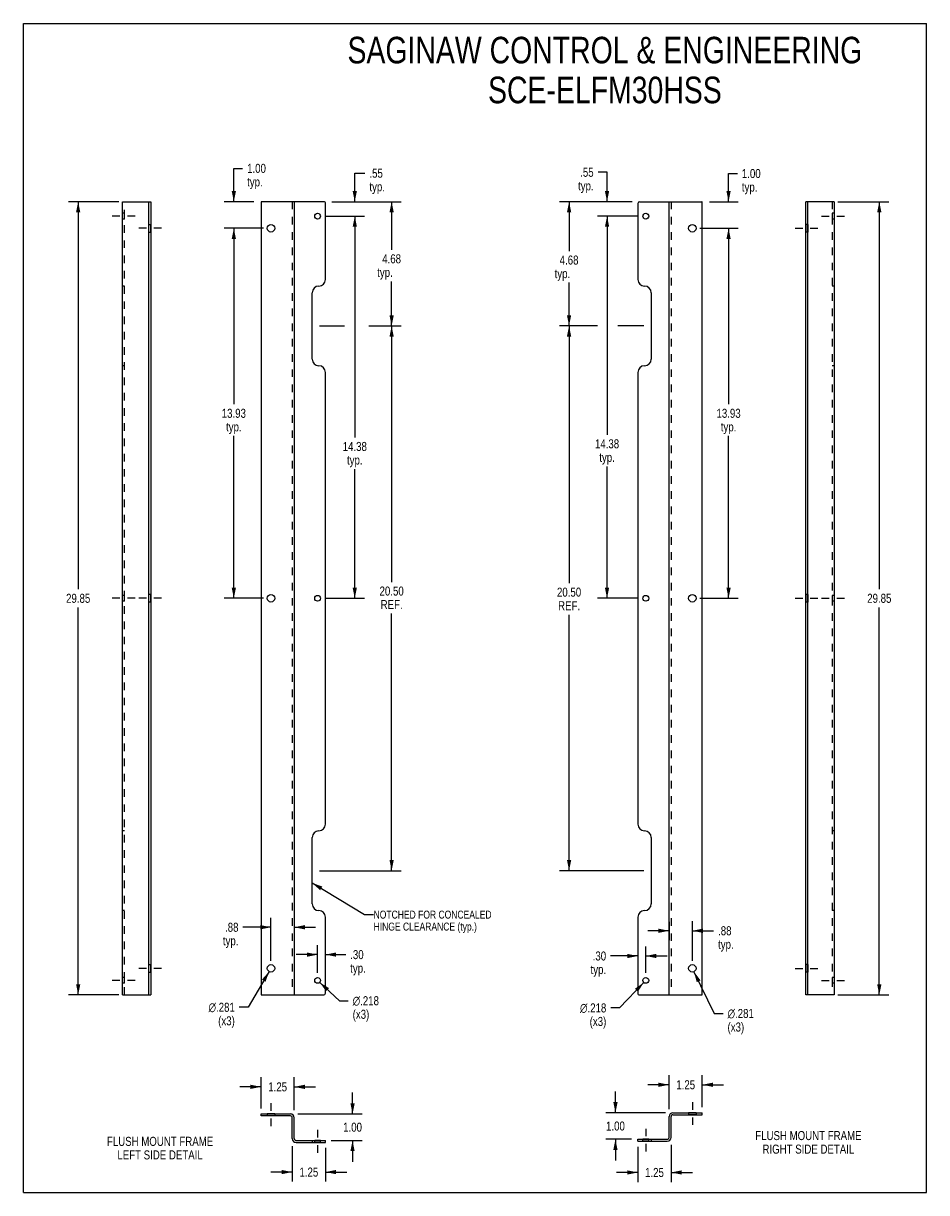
# Model space of a CAD drawing. Header units: inches. Extents: x 0 to 34, y 0 to 44.
import ezdxf

# ---------------------------------------------------------------- set-up
doc = ezdxf.new("R2010")
doc.units = ezdxf.units.IN
doc.header["$LTSCALE"] = 2.868148
doc.header["$MEASUREMENT"] = 0
doc.linetypes.add('DASHED', pattern=[0.2, 0.1, -0.1])
doc.linetypes.add('HIDDEN', pattern=[0.2, 0.1, -0.1])
doc.layers.get('0').update_dxf_attribs({"linetype": 'CONTINUOUS'})
for name, color, linetype in [('02___PRT_ALL_AXES', 7, 'CONTINUOUS'), ('DEFAULT_2', 8, 'HIDDEN'), ('DIMENSIONS', 7, 'CONTINUOUS')]:
    doc.layers.add(name, color=color, linetype=linetype)
doc.styles.get("Standard").update_dxf_attribs({"font": 'txt', "width": 0.8})
doc.styles.add('TEXTSTYLE_1', font='gdt', dxfattribs={"width": 0.8})
doc.dimstyles.new('DIMSTYLE_1', dxfattribs={"dimtxt": 0.34, "dimasz": 0.4, "dimexe": 0.09, "dimexo": 0.07, "dimgap": 0.0425, "dimtad": 0, "dimtih": 1, "dimtoh": 1, "dimzin": 4, "dimdsep": 46, "dimtxsty": 'Standard', "dimblk": '_FILLED', "dimblk1": '_FILLED', "dimblk2": '_FILLED', "dimcen": 0.09, "dimadec": 0, "dimazin": 0, "dimtfac": 1, "dimtofl": 0, "dimtmove": 0, "dimatfit": 3, "dimldrblk": '_FILLED', "dimfxl": 0, "dimtolj": 1, "dimtzin": 4, "dimarcsym": 0})
doc.dimstyles.new('DIMSTYLE_2', dxfattribs={"dimtxt": 0.34, "dimasz": 0.4, "dimexe": 0.09, "dimexo": 0.07, "dimgap": 0.09, "dimtad": 0, "dimtih": 1, "dimtoh": 1, "dimdec": 3, "dimzin": 4, "dimdsep": 46, "dimtxsty": 'Standard', "dimblk": '_FILLED', "dimblk1": '_FILLED', "dimblk2": '_FILLED', "dimcen": 0.09, "dimadec": 0, "dimazin": 0, "dimtfac": 1, "dimtdec": 3, "dimtofl": 0, "dimtmove": 0, "dimatfit": 3, "dimldrblk": '_FILLED', "dimfxl": 0, "dimtolj": 1, "dimtzin": 4, "dimarcsym": 0})
doc.dimstyles.get("Standard").update_dxf_attribs({"dimtxt": 0.34, "dimasz": 0.4, "dimexe": 0.09, "dimexo": 0.07, "dimgap": 0.09, "dimtad": 0, "dimtih": 1, "dimtoh": 1, "dimzin": 4, "dimdsep": 46, "dimtxsty": 'Standard', "dimblk": '_FILLED', "dimblk1": '_FILLED', "dimblk2": '_FILLED', "dimcen": 0.09, "dimadec": 0, "dimazin": 0, "dimtp": 0.01, "dimtm": 0.01, "dimtfac": 1, "dimtofl": 0, "dimtmove": 0, "dimatfit": 3, "dimldrblk": '_FILLED', "dimfxl": 0, "dimtolj": 1, "dimtzin": 4, "dimarcsym": 0})

# ---------------------------------------------------------------- blocks, each defined once
blk = doc.blocks.new('_FILLED')
at = {"color": 0, "linetype": 'ByBlock'}
blk.add_solid([(0, 0), (-1, 0.2), (-1, -0.2)], dxfattribs=at)
blk = doc.blocks.new('*D1')
at = {"layer": 'DIMENSIONS', "color": 2, "linetype": 'Continuous'}
for p, q in [((3.593, 37.29), (1.703, 37.29)), ((2.063, 37.29), (2.063, 22.705)), ((2.063, 7.44), (2.063, 22.025)), ((3.593, 7.44), (1.703, 7.44))]:
    blk.add_line(p, q, dxfattribs=at)
at = {"layer": 'DIMENSIONS', "color": 2, "linetype": 'Continuous', "xscale": 0.4, "yscale": 0.4, "zscale": 0.4}
for p, rotation in [((2.063, 37.29), 90), ((2.063, 7.44), 270)]:
    blk.add_blockref('_FILLED', p, dxfattribs=dict(at, rotation=rotation))
at = {"layer": 'DIMENSIONS', "color": 2, "linetype": 'Continuous', "insert": (2.063, 22.535), "char_height": 0.34, "width": 1.36, "attachment_point": 2, "line_spacing_factor": 0.9}
blk.add_mtext('29.85', dxfattribs=at)
blk = doc.blocks.new('*D2')
at = {"layer": 'DIMENSIONS', "color": 2, "linetype": 'Continuous'}
for p, q in [((30.657, 37.29), (32.579, 37.29)), ((32.219, 37.29), (32.219, 22.705)), ((32.219, 7.44), (32.219, 22.025)), ((30.657, 7.44), (32.579, 7.44))]:
    blk.add_line(p, q, dxfattribs=at)
at = {"layer": 'DIMENSIONS', "color": 2, "linetype": 'Continuous', "xscale": 0.4, "yscale": 0.4, "zscale": 0.4}
for p, rotation in [((32.219, 37.29), 90), ((32.219, 7.44), 270)]:
    blk.add_blockref('_FILLED', p, dxfattribs=dict(at, rotation=rotation))
at = {"layer": 'DIMENSIONS', "color": 2, "linetype": 'Continuous', "insert": (32.219, 22.535), "char_height": 0.34, "width": 1.36, "attachment_point": 2, "line_spacing_factor": 0.9}
blk.add_mtext('29.85', dxfattribs=at)
blk = doc.blocks.new('*D3')
at = {"layer": 'DIMENSIONS', "color": 2, "linetype": 'Continuous'}
for p, q in [((7.922, 37.29), (7.922, 38.545)), ((7.922, 38.545), (8.252, 38.545)), ((8.681, 37.29), (7.562, 37.29)), ((9.041, 36.29), (7.562, 36.29)), ((7.922, 36.29), (7.922, 35.49))]:
    blk.add_line(p, q, dxfattribs=at)
at = {"layer": 'DIMENSIONS', "color": 2, "linetype": 'Continuous', "xscale": 0.4, "yscale": 0.4, "zscale": 0.4}
for p, rotation in [((7.922, 37.29), 270), ((7.922, 36.29), 90)]:
    blk.add_blockref('_FILLED', p, dxfattribs=dict(at, rotation=rotation))
at = {"layer": 'DIMENSIONS', "color": 2, "linetype": 'Continuous', "insert": (8.422, 38.715), "char_height": 0.34, "width": 1.088, "attachment_point": 1, "line_spacing_factor": 0.9}
blk.add_mtext('1.00\\Ptyp.', dxfattribs=at)
blk = doc.blocks.new('*D4')
at = {"layer": 'DIMENSIONS', "color": 2, "linetype": 'Continuous'}
for p, q in [((9.041, 36.29), (7.562, 36.29)), ((7.922, 36.29), (7.922, 29.667)), ((7.922, 22.365), (7.922, 28.477)), ((9.041, 22.365), (7.562, 22.365))]:
    blk.add_line(p, q, dxfattribs=at)
at = {"layer": 'DIMENSIONS', "color": 2, "linetype": 'Continuous', "xscale": 0.4, "yscale": 0.4, "zscale": 0.4}
for p, rotation in [((7.922, 36.29), 90), ((7.922, 22.365), 270)]:
    blk.add_blockref('_FILLED', p, dxfattribs=dict(at, rotation=rotation))
at = {"layer": 'DIMENSIONS', "color": 2, "linetype": 'Continuous', "insert": (7.922, 29.497), "char_height": 0.34, "width": 1.36, "attachment_point": 2, "line_spacing_factor": 0.9}
blk.add_mtext('13.93\\Ptyp.', dxfattribs=at)
blk = doc.blocks.new('*D5')
at = {"layer": 'DIMENSIONS', "color": 2, "linetype": 'Continuous'}
for p, q in [((13.147, 32.615), (14.222, 32.615)), ((13.862, 32.615), (13.862, 22.978)), ((13.862, 12.115), (13.862, 21.788)), ((11.15, 12.115), (14.222, 12.115))]:
    blk.add_line(p, q, dxfattribs=at)
at = {"layer": 'DIMENSIONS', "color": 2, "linetype": 'Continuous', "xscale": 0.4, "yscale": 0.4, "zscale": 0.4}
for p, rotation in [((13.862, 32.615), 90), ((13.862, 12.115), 270)]:
    blk.add_blockref('_FILLED', p, dxfattribs=dict(at, rotation=rotation))
at = {"layer": 'DIMENSIONS', "color": 2, "linetype": 'Continuous', "insert": (13.862, 22.808), "char_height": 0.34, "width": 1.36, "attachment_point": 2, "line_spacing_factor": 0.9}
blk.add_mtext('20.50\\PREF.', dxfattribs=at)
blk = doc.blocks.new('*D6')
at = {"layer": 'DIMENSIONS', "color": 2, "linetype": 'Continuous'}
for p, q in [((11.354, 36.745), (12.835, 36.745)), ((12.475, 36.745), (12.475, 28.419)), ((12.475, 22.365), (12.475, 27.229)), ((11.354, 22.365), (12.835, 22.365))]:
    blk.add_line(p, q, dxfattribs=at)
at = {"layer": 'DIMENSIONS', "color": 2, "linetype": 'Continuous', "xscale": 0.4, "yscale": 0.4, "zscale": 0.4}
for p, rotation in [((12.475, 36.745), 90), ((12.475, 22.365), 270)]:
    blk.add_blockref('_FILLED', p, dxfattribs=dict(at, rotation=rotation))
at = {"layer": 'DIMENSIONS', "color": 2, "linetype": 'Continuous', "insert": (12.475, 28.249), "char_height": 0.34, "width": 1.36, "attachment_point": 2, "line_spacing_factor": 0.9}
blk.add_mtext('14.38\\Ptyp.', dxfattribs=at)
blk = doc.blocks.new('*D7')
at = {"layer": 'DIMENSIONS', "color": 2, "linetype": 'Continuous'}
for p, q in [((26.545, 37.29), (26.545, 38.35)), ((26.545, 38.35), (26.875, 38.35)), ((25.821, 37.29), (26.905, 37.29)), ((25.461, 36.29), (26.905, 36.29)), ((26.545, 36.29), (26.545, 35.49))]:
    blk.add_line(p, q, dxfattribs=at)
at = {"layer": 'DIMENSIONS', "color": 2, "linetype": 'Continuous', "xscale": 0.4, "yscale": 0.4, "zscale": 0.4}
for p, rotation in [((26.545, 37.29), 270), ((26.545, 36.29), 90)]:
    blk.add_blockref('_FILLED', p, dxfattribs=dict(at, rotation=rotation))
at = {"layer": 'DIMENSIONS', "color": 2, "linetype": 'Continuous', "insert": (27.045, 38.52), "char_height": 0.34, "width": 1.088, "attachment_point": 1, "line_spacing_factor": 0.9}
blk.add_mtext('1.00\\Ptyp.', dxfattribs=at)
blk = doc.blocks.new('*D8')
at = {"layer": 'DIMENSIONS', "color": 2, "linetype": 'Continuous'}
for p, q in [((21.971, 38.397), (21.635, 38.397)), ((21.971, 37.29), (21.971, 38.397)), ((22.914, 37.29), (21.611, 37.29)), ((23.148, 36.745), (21.611, 36.745)), ((21.971, 36.745), (21.971, 35.945))]:
    blk.add_line(p, q, dxfattribs=at)
at = {"layer": 'DIMENSIONS', "color": 2, "linetype": 'Continuous', "xscale": 0.4, "yscale": 0.4, "zscale": 0.4}
for p, rotation in [((21.971, 37.29), 270), ((21.971, 36.745), 90)]:
    blk.add_blockref('_FILLED', p, dxfattribs=dict(at, rotation=rotation))
at = {"layer": 'DIMENSIONS', "color": 2, "linetype": 'Continuous', "insert": (21.465, 38.567), "char_height": 0.34, "width": 1.088, "attachment_point": 3, "line_spacing_factor": 0.9}
blk.add_mtext('.55\\Ptyp.', dxfattribs=at)
blk = doc.blocks.new('*D9')
at = {"layer": 'DIMENSIONS', "color": 2, "linetype": 'Continuous'}
for p, q in [((23.148, 36.745), (21.611, 36.745)), ((21.971, 36.745), (21.971, 28.519)), ((21.971, 22.365), (21.971, 27.329)), ((23.148, 22.365), (21.611, 22.365))]:
    blk.add_line(p, q, dxfattribs=at)
at = {"layer": 'DIMENSIONS', "color": 2, "linetype": 'Continuous', "xscale": 0.4, "yscale": 0.4, "zscale": 0.4}
for p, rotation in [((21.971, 36.745), 90), ((21.971, 22.365), 270)]:
    blk.add_blockref('_FILLED', p, dxfattribs=dict(at, rotation=rotation))
at = {"layer": 'DIMENSIONS', "color": 2, "linetype": 'Continuous', "insert": (21.971, 28.349), "char_height": 0.34, "width": 1.36, "attachment_point": 2, "line_spacing_factor": 0.9}
blk.add_mtext('14.38\\Ptyp.', dxfattribs=at)
blk = doc.blocks.new('*D10')
at = {"layer": 'DIMENSIONS', "color": 2, "linetype": 'Continuous'}
for p, q in [((25.461, 36.29), (26.905, 36.29)), ((26.545, 36.29), (26.545, 29.667)), ((26.545, 22.365), (26.545, 28.477)), ((25.461, 22.365), (26.905, 22.365))]:
    blk.add_line(p, q, dxfattribs=at)
at = {"layer": 'DIMENSIONS', "color": 2, "linetype": 'Continuous', "xscale": 0.4, "yscale": 0.4, "zscale": 0.4}
for p, rotation in [((26.545, 36.29), 90), ((26.545, 22.365), 270)]:
    blk.add_blockref('_FILLED', p, dxfattribs=dict(at, rotation=rotation))
at = {"layer": 'DIMENSIONS', "color": 2, "linetype": 'Continuous', "insert": (26.545, 29.497), "char_height": 0.34, "width": 1.36, "attachment_point": 2, "line_spacing_factor": 0.9}
blk.add_mtext('13.93\\Ptyp.', dxfattribs=at)
blk = doc.blocks.new('*D11')
at = {"layer": 'DIMENSIONS', "color": 2, "linetype": 'Continuous'}
for p, q in [((21.596, 32.615), (20.181, 32.615)), ((20.541, 32.615), (20.541, 22.937)), ((20.541, 12.115), (20.541, 21.747)), ((23.352, 12.115), (20.181, 12.115))]:
    blk.add_line(p, q, dxfattribs=at)
at = {"layer": 'DIMENSIONS', "color": 2, "linetype": 'Continuous', "xscale": 0.4, "yscale": 0.4, "zscale": 0.4}
for p, rotation in [((20.541, 32.615), 90), ((20.541, 12.115), 270)]:
    blk.add_blockref('_FILLED', p, dxfattribs=dict(at, rotation=rotation))
at = {"layer": 'DIMENSIONS', "color": 2, "linetype": 'Continuous', "insert": (20.541, 22.767), "char_height": 0.34, "width": 1.36, "attachment_point": 2, "line_spacing_factor": 0.9}
blk.add_mtext('20.50\\PREF.', dxfattribs=at)
blk = doc.blocks.new('*D12')
at = {"layer": 'DIMENSIONS', "color": 2, "linetype": 'Continuous'}
for p, q in [((9.25, 8.319), (8.459, 6.975)), ((8.459, 6.975), (8.129, 6.975))]:
    blk.add_line(p, q, dxfattribs=at)
at = {"layer": 'DIMENSIONS', "color": 2, "linetype": 'Continuous', "xscale": 0.4, "yscale": 0.4, "zscale": 0.4, "rotation": 59.51865318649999}
blk.add_blockref('_FILLED', (9.25, 8.319), dxfattribs=at)
at = {"layer": 'DIMENSIONS', "color": 2, "linetype": 'Continuous', "insert": (7.959, 7.145), "char_height": 0.34, "width": 1.54133, "attachment_point": 3, "line_spacing_factor": 0.9, "style": 'TEXTSTYLE_1'}
blk.add_mtext('{\\Fgdt;n}\\Ftxt;.281\\P(x3)', dxfattribs=at)
blk = doc.blocks.new('*D13')
at = {"layer": 'DIMENSIONS', "color": 2, "linetype": 'Continuous'}
for p, q in [((11.154, 7.911), (11.895, 7.221)), ((11.895, 7.221), (12.225, 7.221))]:
    blk.add_line(p, q, dxfattribs=at)
at = {"layer": 'DIMENSIONS', "color": 2, "linetype": 'Continuous', "xscale": 0.4, "yscale": 0.4, "zscale": 0.4, "rotation": 137.0917567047}
blk.add_blockref('_FILLED', (11.154, 7.911), dxfattribs=at)
at = {"layer": 'DIMENSIONS', "color": 2, "linetype": 'Continuous', "insert": (12.395, 7.391), "char_height": 0.34, "width": 1.54133, "attachment_point": 1, "line_spacing_factor": 0.9, "style": 'TEXTSTYLE_1'}
blk.add_mtext('{\\Fgdt;n}\\Ftxt;.218\\P(x3)', dxfattribs=at)
blk = doc.blocks.new('*D14')
at = {"layer": 'DIMENSIONS', "color": 2, "linetype": 'Continuous'}
for p, q in [((23.353, 7.906), (22.443, 6.951)), ((22.443, 6.951), (22.113, 6.951))]:
    blk.add_line(p, q, dxfattribs=at)
at = {"layer": 'DIMENSIONS', "color": 2, "linetype": 'Continuous', "xscale": 0.4, "yscale": 0.4, "zscale": 0.4, "rotation": 46.36554241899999}
blk.add_blockref('_FILLED', (23.353, 7.906), dxfattribs=at)
at = {"layer": 'DIMENSIONS', "color": 2, "linetype": 'Continuous', "insert": (21.943, 7.121), "char_height": 0.34, "width": 1.54133, "attachment_point": 3, "line_spacing_factor": 0.9, "style": 'TEXTSTYLE_1'}
blk.add_mtext('{\\Fgdt;n}\\Ftxt;.218\\P(x3)', dxfattribs=at)
blk = doc.blocks.new('*D15')
at = {"layer": 'DIMENSIONS', "color": 2, "linetype": 'Continuous'}
for p, q in [((25.243, 8.313), (26.006, 6.741)), ((26.006, 6.741), (26.336, 6.741))]:
    blk.add_line(p, q, dxfattribs=at)
at = {"layer": 'DIMENSIONS', "color": 2, "linetype": 'Continuous', "xscale": 0.4, "yscale": 0.4, "zscale": 0.4, "rotation": 115.8805719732}
blk.add_blockref('_FILLED', (25.243, 8.313), dxfattribs=at)
at = {"layer": 'DIMENSIONS', "color": 2, "linetype": 'Continuous', "insert": (26.506, 6.911), "char_height": 0.34, "width": 1.54133, "attachment_point": 1, "line_spacing_factor": 0.9, "style": 'TEXTSTYLE_1'}
blk.add_mtext('{\\Fgdt;n}\\Ftxt;.281\\P(x3)', dxfattribs=at)
blk = doc.blocks.new('*D16')
at = {"layer": 'DIMENSIONS', "color": 2, "linetype": 'Continuous'}
for p, q in [((10.121, 1.752), (10.121, 0.413)), ((11.371, 1.682), (11.371, 0.413)), ((10.121, 0.773), (9.321, 0.773)), ((11.371, 0.773), (12.171, 0.773))]:
    blk.add_line(p, q, dxfattribs=at)
at = {"layer": 'DIMENSIONS', "color": 2, "linetype": 'Continuous', "xscale": 0.4, "yscale": 0.4, "zscale": 0.4}
blk.add_blockref('_FILLED', (10.121, 0.773), dxfattribs=at)
at = {"layer": 'DIMENSIONS', "color": 2, "linetype": 'Continuous', "xscale": 0.4, "yscale": 0.4, "zscale": 0.4, "rotation": 180}
blk.add_blockref('_FILLED', (11.371, 0.773), dxfattribs=at)
at = {"layer": 'DIMENSIONS', "color": 2, "linetype": 'Continuous', "insert": (10.746, 0.943), "char_height": 0.34, "width": 1.088, "attachment_point": 2, "line_spacing_factor": 0.9}
blk.add_mtext('1.25', dxfattribs=at)
blk = doc.blocks.new('*D17')
at = {"layer": 'DIMENSIONS', "color": 2, "linetype": 'Continuous'}
for p, q in [((8.946, 3.98), (8.146, 3.98)), ((8.946, 3.167), (8.946, 4.34)), ((10.196, 3.097), (10.196, 4.34)), ((10.196, 3.98), (10.996, 3.98))]:
    blk.add_line(p, q, dxfattribs=at)
at = {"layer": 'DIMENSIONS', "color": 2, "linetype": 'Continuous', "xscale": 0.4, "yscale": 0.4, "zscale": 0.4}
blk.add_blockref('_FILLED', (8.946, 3.98), dxfattribs=at)
at = {"layer": 'DIMENSIONS', "color": 2, "linetype": 'Continuous', "xscale": 0.4, "yscale": 0.4, "zscale": 0.4, "rotation": 180}
blk.add_blockref('_FILLED', (10.196, 3.98), dxfattribs=at)
at = {"layer": 'DIMENSIONS', "color": 2, "linetype": 'Continuous', "insert": (9.571, 4.15), "char_height": 0.34, "width": 1.088, "attachment_point": 2, "line_spacing_factor": 0.9}
blk.add_mtext('1.25', dxfattribs=at)
blk = doc.blocks.new('*D18')
at = {"layer": 'DIMENSIONS', "color": 2, "linetype": 'Continuous'}
for p, q in [((12.391, 2.962), (12.391, 3.762)), ((10.331, 2.962), (12.751, 2.962)), ((11.588, 1.962), (12.751, 1.962)), ((12.391, 1.962), (12.391, 1.162))]:
    blk.add_line(p, q, dxfattribs=at)
at = {"layer": 'DIMENSIONS', "color": 2, "linetype": 'Continuous', "xscale": 0.4, "yscale": 0.4, "zscale": 0.4}
for p, rotation in [((12.391, 2.962), 270), ((12.391, 1.962), 90)]:
    blk.add_blockref('_FILLED', p, dxfattribs=dict(at, rotation=rotation))
at = {"layer": 'DIMENSIONS', "color": 2, "linetype": 'Continuous', "insert": (12.391, 2.632), "char_height": 0.34, "width": 1.088, "attachment_point": 2, "line_spacing_factor": 0.9}
blk.add_mtext('1.00', dxfattribs=at)
blk = doc.blocks.new('*D19')
at = {"layer": 'DIMENSIONS', "color": 2, "linetype": 'Continuous'}
for p, q in [((24.306, 3.141), (24.306, 4.419)), ((25.556, 3.211), (25.556, 4.419)), ((24.306, 4.059), (23.506, 4.059)), ((25.556, 4.059), (26.356, 4.059))]:
    blk.add_line(p, q, dxfattribs=at)
at = {"layer": 'DIMENSIONS', "color": 2, "linetype": 'Continuous', "xscale": 0.4, "yscale": 0.4, "zscale": 0.4}
blk.add_blockref('_FILLED', (24.306, 4.059), dxfattribs=at)
at = {"layer": 'DIMENSIONS', "color": 2, "linetype": 'Continuous', "xscale": 0.4, "yscale": 0.4, "zscale": 0.4, "rotation": 180}
blk.add_blockref('_FILLED', (25.556, 4.059), dxfattribs=at)
at = {"layer": 'DIMENSIONS', "color": 2, "linetype": 'Continuous', "insert": (24.931, 4.229), "char_height": 0.34, "width": 1.088, "attachment_point": 2, "line_spacing_factor": 0.9}
blk.add_mtext('1.25', dxfattribs=at)
blk = doc.blocks.new('*D20')
at = {"layer": 'DIMENSIONS', "color": 2, "linetype": 'Continuous'}
for p, q in [((24.381, 1.796), (24.381, 0.398)), ((23.131, 1.726), (23.131, 0.398)), ((23.131, 0.758), (22.331, 0.758)), ((24.381, 0.758), (25.181, 0.758))]:
    blk.add_line(p, q, dxfattribs=at)
at = {"layer": 'DIMENSIONS', "color": 2, "linetype": 'Continuous', "xscale": 0.4, "yscale": 0.4, "zscale": 0.4}
blk.add_blockref('_FILLED', (23.131, 0.758), dxfattribs=at)
at = {"layer": 'DIMENSIONS', "color": 2, "linetype": 'Continuous', "xscale": 0.4, "yscale": 0.4, "zscale": 0.4, "rotation": 180}
blk.add_blockref('_FILLED', (24.381, 0.758), dxfattribs=at)
at = {"layer": 'DIMENSIONS', "color": 2, "linetype": 'Continuous', "insert": (23.756, 0.928), "char_height": 0.34, "width": 1.088, "attachment_point": 2, "line_spacing_factor": 0.9}
blk.add_mtext('1.25', dxfattribs=at)
blk = doc.blocks.new('*D21')
at = {"layer": 'DIMENSIONS', "color": 2, "linetype": 'Continuous'}
for p, q in [((22.287, 3.006), (22.287, 3.806)), ((24.171, 3.006), (21.927, 3.006)), ((22.891, 2.006), (21.927, 2.006)), ((22.287, 2.006), (22.287, 1.206))]:
    blk.add_line(p, q, dxfattribs=at)
at = {"layer": 'DIMENSIONS', "color": 2, "linetype": 'Continuous', "xscale": 0.4, "yscale": 0.4, "zscale": 0.4}
for p, rotation in [((22.287, 3.006), 270), ((22.287, 2.006), 90)]:
    blk.add_blockref('_FILLED', p, dxfattribs=dict(at, rotation=rotation))
at = {"layer": 'DIMENSIONS', "color": 2, "linetype": 'Continuous', "insert": (22.287, 2.676), "char_height": 0.34, "width": 1.088, "attachment_point": 2, "line_spacing_factor": 0.9}
blk.add_mtext('1.00', dxfattribs=at)
blk = doc.blocks.new('*D22')
at = {"layer": 'DIMENSIONS', "color": 2, "linetype": 'Continuous'}
for p, q in [((9.321, 8.72), (9.321, 10.346)), ((10.196, 10.516), (10.196, 9.626)), ((9.321, 9.986), (8.267, 9.986)), ((10.196, 9.986), (10.996, 9.986))]:
    blk.add_line(p, q, dxfattribs=at)
at = {"layer": 'DIMENSIONS', "color": 2, "linetype": 'Continuous', "xscale": 0.4, "yscale": 0.4, "zscale": 0.4}
blk.add_blockref('_FILLED', (9.321, 9.986), dxfattribs=at)
at = {"layer": 'DIMENSIONS', "color": 2, "linetype": 'Continuous', "xscale": 0.4, "yscale": 0.4, "zscale": 0.4, "rotation": 180}
blk.add_blockref('_FILLED', (10.196, 9.986), dxfattribs=at)
at = {"layer": 'DIMENSIONS', "color": 2, "linetype": 'Continuous', "insert": (8.097, 10.156), "char_height": 0.34, "width": 1.088, "attachment_point": 3, "line_spacing_factor": 0.9}
blk.add_mtext('.88\\Ptyp.', dxfattribs=at)
blk = doc.blocks.new('*D23')
at = {"layer": 'DIMENSIONS', "color": 2, "linetype": 'Continuous'}
for p, q in [((24.306, 10.193), (24.306, 9.494)), ((25.181, 8.72), (25.181, 10.214)), ((24.306, 9.854), (23.506, 9.854)), ((25.181, 9.854), (25.98, 9.854))]:
    blk.add_line(p, q, dxfattribs=at)
at = {"layer": 'DIMENSIONS', "color": 2, "linetype": 'Continuous', "xscale": 0.4, "yscale": 0.4, "zscale": 0.4}
blk.add_blockref('_FILLED', (24.306, 9.854), dxfattribs=at)
at = {"layer": 'DIMENSIONS', "color": 2, "linetype": 'Continuous', "xscale": 0.4, "yscale": 0.4, "zscale": 0.4, "rotation": 180}
blk.add_blockref('_FILLED', (25.181, 9.854), dxfattribs=at)
at = {"layer": 'DIMENSIONS', "color": 2, "linetype": 'Continuous', "insert": (26.15, 10.024), "char_height": 0.34, "width": 1.088, "attachment_point": 1, "line_spacing_factor": 0.9}
blk.add_mtext('.88\\Ptyp.', dxfattribs=at)
blk = doc.blocks.new('*D24')
at = {"layer": 'DIMENSIONS', "color": 2, "linetype": 'Continuous'}
for p, q in [((11.074, 8.265), (11.074, 9.316)), ((11.371, 7.782), (11.371, 9.316)), ((11.074, 8.956), (10.274, 8.956)), ((11.371, 8.956), (12.132, 8.956))]:
    blk.add_line(p, q, dxfattribs=at)
at = {"layer": 'DIMENSIONS', "color": 2, "linetype": 'Continuous', "xscale": 0.4, "yscale": 0.4, "zscale": 0.4}
blk.add_blockref('_FILLED', (11.074, 8.956), dxfattribs=at)
at = {"layer": 'DIMENSIONS', "color": 2, "linetype": 'Continuous', "xscale": 0.4, "yscale": 0.4, "zscale": 0.4, "rotation": 180}
blk.add_blockref('_FILLED', (11.371, 8.956), dxfattribs=at)
at = {"layer": 'DIMENSIONS', "color": 2, "linetype": 'Continuous', "insert": (12.302, 9.126), "char_height": 0.34, "width": 1.088, "attachment_point": 1, "line_spacing_factor": 0.9}
blk.add_mtext('.30\\Ptyp.', dxfattribs=at)
blk = doc.blocks.new('*D25')
at = {"layer": 'DIMENSIONS', "color": 2, "linetype": 'Continuous'}
for p, q in [((23.131, 10.085), (23.131, 8.545)), ((23.428, 8.265), (23.428, 9.265)), ((23.131, 8.905), (22.106, 8.905)), ((23.428, 8.905), (24.228, 8.905))]:
    blk.add_line(p, q, dxfattribs=at)
at = {"layer": 'DIMENSIONS', "color": 2, "linetype": 'Continuous', "xscale": 0.4, "yscale": 0.4, "zscale": 0.4}
blk.add_blockref('_FILLED', (23.131, 8.905), dxfattribs=at)
at = {"layer": 'DIMENSIONS', "color": 2, "linetype": 'Continuous', "xscale": 0.4, "yscale": 0.4, "zscale": 0.4, "rotation": 180}
blk.add_blockref('_FILLED', (23.428, 8.905), dxfattribs=at)
at = {"layer": 'DIMENSIONS', "color": 2, "linetype": 'Continuous', "insert": (21.936, 9.075), "char_height": 0.34, "width": 1.088, "attachment_point": 3, "line_spacing_factor": 0.9}
blk.add_mtext('.30\\Ptyp.', dxfattribs=at)

msp = doc.modelspace()

# ---------------------------------------------------------------- linework, layer by layer
at = {"color": 7, "linetype": 'Continuous'}
for p, q in [((0, 0), (0, 44)), ((0, 44), (34, 44)), ((34, 0), (34, 44)), ((3.728, 7.4398), (3.728, 37.2898)), ((3.728, 37.2898), (4.803, 37.2898)), ((4.728, 7.4398), (4.728, 37.2898)), ((30.5223, 37.2898), (29.4473, 37.2898)), ((29.5223, 7.4398), (29.5223, 37.2898)), ((30.5223, 37.2898), (30.5223, 7.4398)), ((3.728, 7.4398), (4.803, 7.4398)), ((30.5223, 7.4398), (29.4473, 7.4398)), ((8.9459, 2.8867), (8.9459, 2.9617)), ((10.0509, 2.8867), (8.9459, 2.8867)), ((10.1209, 2.0317), (10.1209, 2.8167)), ((24.3815, 2.0764), (24.3815, 2.8614)), ((24.4515, 2.9314), (25.5565, 2.9314)), ((25.5565, 2.9314), (25.5565, 3.0064)), ((10.2659, 1.8867), (11.3709, 1.8867)), ((11.3709, 1.8867), (11.3709, 1.9617)), ((23.1315, 1.9314), (23.1315, 2.0064)), ((23.1315, 1.9314), (24.2365, 1.9314)), ((0, 0), (34, 0))]:
    msp.add_line(p, q, dxfattribs=at)
at = {"color": 3, "linetype": 'Continuous'}
for p, q in [((4.803, 37.2898), (4.803, 7.4398)), ((8.9459, 37.2748), (8.9459, 7.4548)), ((11.3309, 37.2898), (8.9609, 37.2898)), ((10.1959, 37.2898), (10.1959, 7.4398)), ((11.3709, 34.3648), (11.3709, 37.2498)), ((23.1315, 37.2273), (23.1315, 34.3648)), ((23.194, 37.2898), (25.5415, 37.2898)), ((24.3065, 7.4398), (24.3065, 37.2898)), ((25.5565, 7.4548), (25.5565, 37.2748)), ((29.4473, 7.4398), (29.4473, 37.2898)), ((11.1209, 34.1148), (11.1199, 34.1148)), ((23.3815, 34.1148), (23.3825, 34.1148)), ((10.8699, 31.3648), (10.8699, 33.8648)), ((23.6325, 33.8648), (23.6325, 31.3648)), ((11.1209, 31.1148), (11.1199, 31.1148)), ((11.3709, 13.8648), (11.3709, 30.8648)), ((23.1315, 30.8648), (23.1315, 13.8648)), ((23.3815, 31.1148), (23.3825, 31.1148)), ((10.8699, 10.8648), (10.8699, 13.3648)), ((11.1209, 13.6148), (11.1199, 13.6148)), ((23.3815, 13.6148), (23.3825, 13.6148)), ((23.6325, 13.3648), (23.6325, 10.8648)), ((11.1209, 10.6148), (11.1199, 10.6148)), ((23.3815, 10.6148), (23.3825, 10.6148)), ((11.3709, 7.5023), (11.3709, 10.3648)), ((23.1315, 10.3648), (23.1315, 7.4798)), ((8.9609, 7.4398), (11.3084, 7.4398)), ((23.1715, 7.4398), (25.5415, 7.4398)), ((8.9459, 2.9617), (10.0509, 2.9617)), ((10.1959, 2.0317), (10.1959, 2.8167)), ((24.3065, 2.0764), (24.3065, 2.8614)), ((24.4515, 3.0064), (25.5565, 3.0064)), ((10.2659, 1.9617), (11.3709, 1.9617)), ((23.1315, 2.0064), (24.2365, 2.0064))]:
    msp.add_line(p, q, dxfattribs=at)
for centre, radius, start, end in [((8.9609, 37.2748), 0.015, 90, 180), ((11.3309, 37.2498), 0.04, 0, 90), ((23.194, 37.2273), 0.0625, 90, 180), ((25.5415, 37.2748), 0.015, 0, 90), ((11.1209, 34.3648), 0.25, 270, 360), ((23.3815, 34.3648), 0.25, 180, 270), ((11.1199, 33.8648), 0.25, 90, 180), ((23.3825, 33.8648), 0.25, 0, 90), ((11.1199, 31.3648), 0.25, 180, 270), ((23.3825, 31.3648), 0.25, 270, 360), ((11.1209, 30.8648), 0.25, 0, 90), ((23.3815, 30.8648), 0.25, 90, 180), ((11.1209, 13.8648), 0.25, 270, 360), ((23.3815, 13.8648), 0.25, 180, 270), ((11.1199, 13.3648), 0.25, 90, 180), ((23.3825, 13.3648), 0.25, 0, 90), ((11.1199, 10.8648), 0.25, 180, 270), ((11.1209, 10.3648), 0.25, 0, 90), ((23.3815, 10.3648), 0.25, 90, 180), ((23.3825, 10.8648), 0.25, 270, 360), ((11.3084, 7.5023), 0.0625, 270, 360), ((8.9609, 7.4548), 0.015, 180, 270), ((23.1715, 7.4798), 0.04, 180, 270), ((25.5415, 7.4548), 0.015, 270, 360), ((10.0509, 2.8167), 0.145, 0, 90), ((24.4515, 2.8614), 0.145, 90, 180), ((10.2659, 2.0317), 0.07, 180, 270), ((24.2365, 2.0764), 0.07, 270, 360)]:
    msp.add_arc(centre, radius, start, end, dxfattribs=at)
at = {"color": 7, "linetype": 'Continuous'}
for centre, radius, start, end in [((10.0509, 2.8167), 0.07, 0, 90), ((24.4515, 2.8614), 0.07, 90, 180), ((10.2659, 2.0317), 0.145, 180, 270), ((24.2365, 2.0764), 0.145, 270, 360)]:
    msp.add_arc(centre, radius, start, end, dxfattribs=at)
at = {"layer": '02___PRT_ALL_AXES', "color": 2, "linetype": 'DASHED'}
for p, q in [((4.203, 36.7448), (3.328, 36.7448)), ((30.0473, 36.7448), (30.9223, 36.7448)), ((5.203, 36.2898), (4.328, 36.2898)), ((29.0473, 36.2898), (29.9223, 36.2898)), ((4.203, 22.3648), (3.328, 22.3648)), ((5.203, 22.3648), (4.328, 22.3648)), ((29.0473, 22.3648), (29.9223, 22.3648)), ((30.0473, 22.3648), (30.9223, 22.3648)), ((5.203, 8.4398), (4.328, 8.4398)), ((29.0473, 8.4398), (29.9223, 8.4398)), ((4.203, 7.9848), (3.328, 7.9848)), ((30.0473, 7.9848), (30.9223, 7.9848)), ((9.3209, 3.3617), (9.3209, 2.4867)), ((25.1815, 3.4064), (25.1815, 2.5314)), ((11.0739, 2.3617), (11.0739, 1.4867)), ((23.4285, 2.4064), (23.4285, 1.5314))]:
    msp.add_line(p, q, dxfattribs=at)
at = {"layer": '02___PRT_ALL_AXES', "color": 8, "linetype": 'HIDDEN'}
for p, q in [((3.728, 36.6358), (3.728, 36.8538)), ((3.803, 36.8538), (3.728, 36.8538)), ((3.803, 36.6358), (3.728, 36.6358)), ((3.803, 36.6358), (3.803, 36.8538)), ((30.4473, 36.8538), (30.4473, 36.6358)), ((30.5223, 36.8538), (30.4473, 36.8538)), ((30.5223, 36.6358), (30.4473, 36.6358)), ((30.5223, 36.8538), (30.5223, 36.6358)), ((4.728, 36.1493), (4.728, 36.4303)), ((4.728, 36.4303), (4.803, 36.4303)), ((4.728, 36.1493), (4.803, 36.1493)), ((4.803, 36.1493), (4.803, 36.4303)), ((29.4473, 36.4303), (29.4473, 36.1493)), ((29.5223, 36.4303), (29.4473, 36.4303)), ((29.5223, 36.1493), (29.4473, 36.1493)), ((29.5223, 36.4303), (29.5223, 36.1493)), ((3.728, 22.2558), (3.728, 22.4738)), ((3.803, 22.4738), (3.728, 22.4738)), ((3.803, 22.2558), (3.803, 22.4738)), ((4.728, 22.2243), (4.728, 22.5053)), ((4.803, 22.5053), (4.728, 22.5053)), ((4.803, 22.2243), (4.803, 22.5053)), ((29.4473, 22.5053), (29.4473, 22.2243)), ((29.5223, 22.5053), (29.4473, 22.5053)), ((29.5223, 22.5053), (29.5223, 22.2243)), ((30.5223, 22.4738), (30.4473, 22.4738)), ((30.4473, 22.4738), (30.4473, 22.2558)), ((30.5223, 22.4738), (30.5223, 22.2558)), ((3.803, 22.2558), (3.728, 22.2558)), ((4.803, 22.2243), (4.728, 22.2243)), ((29.5223, 22.2243), (29.4473, 22.2243)), ((30.5223, 22.2558), (30.4473, 22.2558)), ((4.728, 8.5803), (4.803, 8.5803)), ((4.728, 8.2993), (4.728, 8.5803)), ((4.803, 8.2993), (4.803, 8.5803)), ((29.5223, 8.5803), (29.4473, 8.5803)), ((29.4473, 8.5803), (29.4473, 8.2993)), ((29.5223, 8.5803), (29.5223, 8.2993)), ((3.803, 8.0938), (3.728, 8.0938)), ((3.728, 7.8758), (3.728, 8.0938)), ((3.803, 7.8758), (3.803, 8.0938)), ((4.728, 8.2993), (4.803, 8.2993)), ((29.5223, 8.2993), (29.4473, 8.2993)), ((30.5223, 8.0938), (30.4473, 8.0938)), ((30.4473, 8.0938), (30.4473, 7.8758)), ((30.5223, 8.0938), (30.5223, 7.8758)), ((3.803, 7.8758), (3.728, 7.8758)), ((30.5223, 7.8758), (30.4473, 7.8758)), ((9.1804, 2.9617), (9.1804, 2.8867)), ((9.4614, 2.9617), (9.1804, 2.9617)), ((9.4614, 2.8867), (9.1804, 2.8867)), ((9.4614, 2.9617), (9.4614, 2.8867)), ((25.322, 3.0064), (25.041, 3.0064)), ((25.041, 3.0064), (25.041, 2.9314)), ((25.322, 2.9314), (25.041, 2.9314)), ((25.322, 3.0064), (25.322, 2.9314)), ((11.1829, 1.9617), (10.9649, 1.9617)), ((10.9649, 1.8867), (10.9649, 1.9617)), ((11.1829, 1.8867), (10.9649, 1.8867)), ((11.1829, 1.8867), (11.1829, 1.9617)), ((23.3195, 1.9314), (23.3195, 2.0064)), ((23.5375, 2.0064), (23.3195, 2.0064)), ((23.5375, 1.9314), (23.3195, 1.9314)), ((23.5375, 1.9314), (23.5375, 2.0064))]:
    msp.add_line(p, q, dxfattribs=at)
at = {"layer": '02___PRT_ALL_AXES', "color": 3, "linetype": 'Continuous'}
for centre, radius in [((11.0739, 36.7448), 0.109), ((23.4285, 36.7448), 0.109), ((9.3209, 36.2898), 0.1405), ((25.1815, 36.2898), 0.1405), ((9.3209, 22.3648), 0.1405), ((11.0739, 22.3648), 0.109), ((23.4285, 22.3648), 0.109), ((25.1815, 22.3648), 0.1405), ((9.3209, 8.4398), 0.1405), ((25.1815, 8.4398), 0.1405), ((11.0739, 7.9848), 0.109), ((23.4285, 7.9848), 0.109)]:
    msp.add_circle(centre, radius, dxfattribs=at)
at = {"layer": 'DEFAULT_2', "color": 8, "linetype": 'HIDDEN'}
for p, q in [((3.803, 7.4398), (3.803, 37.2898)), ((10.1209, 37.2898), (10.1209, 7.4398)), ((24.3815, 37.2898), (24.3815, 7.4398)), ((30.4473, 37.2898), (30.4473, 7.4398)), ((3.803, 34.1148), (3.728, 34.1148)), ((30.5223, 34.1148), (30.4473, 34.1148)), ((3.803, 31.1148), (3.728, 31.1148)), ((30.5223, 31.1148), (30.4473, 31.1148)), ((3.803, 13.6148), (3.728, 13.6148)), ((30.5223, 13.6148), (30.4473, 13.6148)), ((3.803, 10.6148), (3.728, 10.6148)), ((30.5223, 10.6148), (30.4473, 10.6148)), ((10.8699, 1.9617), (10.8699, 1.8867)), ((23.6325, 2.0064), (23.6325, 1.9314))]:
    msp.add_line(p, q, dxfattribs=at)
at = {"layer": 'DIMENSIONS', "color": 2, "linetype": 'Continuous'}
for p, q in [((12.4746, 37.2898), (12.4746, 38.3622)), ((12.4746, 38.3622), (12.855, 38.3622)), ((11.6109, 37.2898), (14.2216, 37.2898)), ((13.8616, 37.2898), (13.8616, 35.48)), ((22.914, 37.2898), (20.1812, 37.2898)), ((20.5412, 37.2898), (20.5412, 35.4339)), ((11.3539, 36.7448), (11.7303, 36.7448)), ((11.8767, 36.7448), (12.8346, 36.7448)), ((12.4746, 36.7448), (12.4746, 35.9448)), ((13.8616, 32.6148), (13.8616, 34.29)), ((20.5412, 32.6148), (20.5412, 34.2439)), ((11.1499, 32.6148), (12.0867, 32.6148)), ((12.9993, 32.6148), (14.2216, 32.6148)), ((21.6065, 32.6148), (20.1812, 32.6148)), ((23.3525, 32.6148), (22.3811, 32.6148))]:
    msp.add_line(p, q, dxfattribs=at)
for points in [[(12.4746, 37.2898), (12.3946, 37.6898), (12.5546, 37.6898)], [(13.8616, 37.2898), (13.9416, 36.8898), (13.7816, 36.8898)], [(20.5412, 37.2898), (20.6212, 36.8898), (20.4612, 36.8898)], [(12.4746, 36.7448), (12.5546, 36.3448), (12.3946, 36.3448)], [(13.8616, 32.6148), (13.7816, 33.0148), (13.9416, 33.0148)], [(20.5412, 32.6148), (20.4612, 33.0148), (20.6212, 33.0148)]]:
    msp.add_solid(points, dxfattribs=at)

# ---------------------------------------------------------------- texts
at = {"layer": 'DIMENSIONS', "color": 2, "linetype": 'Continuous', "line_spacing_factor": 0.9}
for s, insert, char_height, width, attachment_point in [('SAGINAW CONTROL & ENGINEERING\\PSCE-ELFM30HSS', (21.8893, 43.495), 1, 23.2, 2), ('.55', (13.025, 38.5322), 0.34, 0.816, 1), ('typ.', (13.025, 38.0222), 0.34, 1.088, 1), ('4.68', (13.8616, 35.31), 0.34, 1.088, 2), ('4.68', (20.5412, 35.2639), 0.34, 1.088, 2), ('typ.', (13.3176, 34.8), 0.34, 1.088, 1), ('typ.', (19.9972, 34.7539), 0.34, 1.088, 1), ('NOTCHED FOR CONCEALED\\PHINGE CLEARANCE (typ.)', (13.1832, 10.6114), 0.3, 5.28, 1), ('FLUSH MOUNT FRAME\\PRIGHT SIDE DETAIL', (29.55, 2.3167), 0.34, 4.624, 2), ('FLUSH MOUNT FRAME\\PLEFT SIDE DETAIL', (5.1451, 2.0992), 0.34, 4.624, 2)]:
    msp.add_mtext(s, dxfattribs=dict(at, insert=insert, char_height=char_height, width=width, attachment_point=attachment_point))

# ---------------------------------------------------------------- dimensions: what is measured, and where the dimension line sits
at = {"layer": 'DIMENSIONS', "color": 2, "linetype": 'Continuous'}
for base, p1, p2, angle, text, picture, middle in [((7.9215, 36.2898), (8.7509, 37.2898), (9.1109, 36.2898), 270, '<>\\Ptyp.', '*D3', (8.9655, 38.2904)), ((21.971474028, 36.7448345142), (22.9839757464, 37.2898345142), (23.2184757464, 36.7448345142), 270, '<>\\Ptyp.', '*D8', (20.9208623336, 38.142311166)), ((26.5445, 36.2898), (25.7515, 37.2898), (25.3915, 36.2898), 270, '<>\\Ptyp.', '*D7', (27.5885, 38.0951)), ((12.4746, 22.3648), (11.2839, 36.7448), (11.2839, 22.3648), 270, '<>\\Ptyp.', '*D6', (12.4746, 27.8235)), ((21.9715, 22.3648), (23.2185, 36.7448), (23.2185, 22.3648), 270, '<>\\Ptyp.', '*D9', (21.9715, 27.9235)), ((7.9215043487, 22.3648345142), (9.1108924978, 36.2898345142), (9.1108924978, 22.3648345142), 270, '<>\\Ptyp.', '*D4', (7.9215043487, 29.0723345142)), ((26.5445103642, 36.2898345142), (25.3914757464, 22.3648345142), (25.3914757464, 36.2898345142), 90, '<>\\Ptyp.', '*D10', (26.5445103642, 29.0723345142)), ((13.8616, 12.1148), (13.0769, 32.6148), (11.0799, 12.1148), 270, '<>\\PREF.', '*D5', (13.8616, 22.383)), ((20.5412, 12.1148), (21.666, 32.6148), (23.4225, 12.1148), 270, '<>\\PREF.', '*D11', (20.5412, 22.3417)), ((9.3208924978, 9.9859424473), (10.1958924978, 10.585934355), (9.3208924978, 8.6498345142), 180, '<>\\Ptyp.', '*D22', (7.5528689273, 9.7309424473)), ((11.0739, 8.9562), (11.3709, 7.7123), (11.0739, 8.1948), 180, '<>\\Ptyp.', '*D24', (12.8462, 8.7012))]:
    dim = msp.add_linear_dim(base=base, p1=p1, p2=p2, angle=angle, text=text, dimstyle='DIMSTYLE_1', dxfattribs=at)
    dim.commit()
    dim.dimension.update_dxf_attribs({"geometry": picture, "text_midpoint": middle, "dimtype": 160})
for base, p1, p2, angle, picture, middle in [((2.0632, 37.2898), (3.663, 7.4398), (3.663, 37.2898), 90, '*D1', (2.0632, 22.3648)), ((32.2185, 7.4398), (30.5873, 37.2898), (30.5873, 7.4398), 270, '*D2', (32.2185, 22.3648)), ((8.9459, 3.9796), (10.1959, 3.0267), (8.9459, 3.0967), 180, '*D17', (9.5709, 3.9796)), ((12.3906, 1.9617), (10.2609, 2.9617), (11.5184, 1.9617), 270, '*D18', (12.3906, 2.4617)), ((22.2871, 2.0064), (24.2415, 3.0064), (22.9615, 2.0064), 270, '*D21', (22.2871, 2.5064)), ((23.1315, 0.7585), (24.3815, 1.8664), (23.1315, 1.7964), 180, '*D20', (23.7565, 0.7585))]:
    dim = msp.add_linear_dim(base=base, p1=p1, p2=p2, angle=angle, dimstyle='DIMSTYLE_1', dxfattribs=at)
    dim.commit()
    dim.dimension.update_dxf_attribs({"geometry": picture, "text_midpoint": middle, "dimtype": 160})
for base, p1, p2, picture, middle in [((23.4285, 8.9049), (23.1315, 10.1548), (23.4285, 8.1948), '*D25', (21.392, 8.6499)), ((25.1814757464, 9.8535174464), (24.3064757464, 9.4235174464), (25.1814757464, 8.6498345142), '*D23', (26.6939505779, 9.5985174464))]:
    dim = msp.add_linear_dim(base=base, p1=p1, p2=p2, text='<>\\Ptyp.', dimstyle='DIMSTYLE_1', dxfattribs=at)
    dim.commit()
    dim.dimension.update_dxf_attribs({"geometry": picture, "text_midpoint": middle, "dimtype": 160})
for p1, p2, picture, middle in [((9.2496, 8.3188), (9.3922, 8.5609), '*D12', (7.1879, 6.7198)), ((25.2428, 8.3134), (25.1201, 8.5662), '*D15', (27.2764, 6.4858)), ((11.1537, 7.9106), (10.9941, 8.059), '*D13', (13.166, 6.9663)), ((23.3533, 7.9059), (23.5037, 8.0637), '*D14', (21.1723, 6.6962))]:
    dim = msp.add_diameter_dim_2p(p1=p1, p2=p2, text='<>\\P(x3)', dimstyle='DIMSTYLE_2', dxfattribs=at)
    dim.commit()
    dim.dimension.update_dxf_attribs({"geometry": picture, "text_midpoint": middle, "dimtype": 163})
for base, p1, p2, picture, middle in [((25.5565, 4.0595), (24.3065, 3.0714), (25.5565, 3.1414), '*D19', (24.9315, 4.0595)), ((11.3709, 0.7727), (10.1209, 1.8217), (11.3709, 1.7517), '*D16', (10.7459, 0.7727))]:
    dim = msp.add_linear_dim(base=base, p1=p1, p2=p2, dimstyle='DIMSTYLE_1', dxfattribs=at)
    dim.commit()
    dim.dimension.update_dxf_attribs({"geometry": picture, "text_midpoint": middle, "dimtype": 160})

# ---------------------------------------------------------------- leaders
at = {"layer": 'DIMENSIONS', "color": 2, "linetype": 'Continuous', "annotation_type": 0, "has_hookline": 1, "hookline_direction": 1, "text_width": 4.9653}
msp.add_leader([(10.8699, 11.6547), (12.845, 10.4614), (13.1832, 10.4614)], dimstyle='Standard', override={"dimtad": 0}, dxfattribs=at)

doc.saveas('drawing.dxf')
